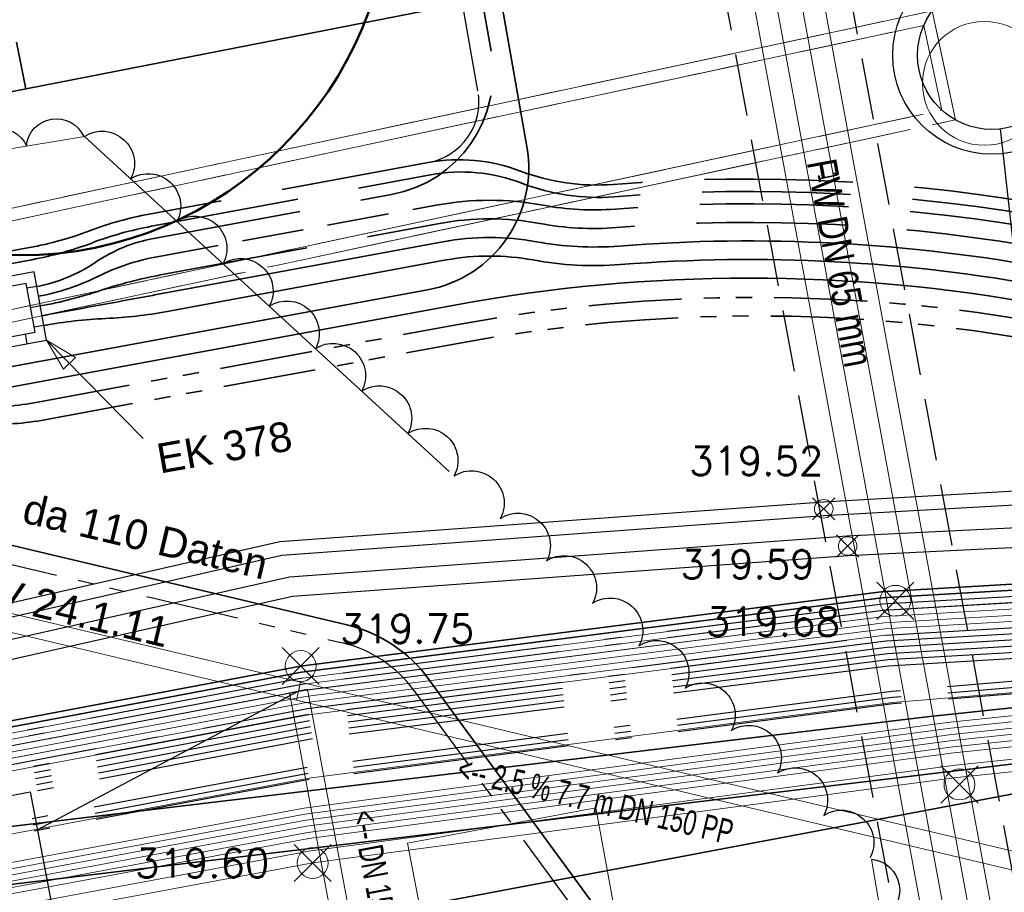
# Model space of a CAD drawing. Extents: x 3503752 to 3504470, y 5375172 to 5375556.
# Tile 13 of 77: x 3504228 to 3504236, y 5375389 to 5375396. Entities that reach past the tile are written whole.
import ezdxf

# ---------------------------------------------------------------- set-up
doc = ezdxf.new("R2010")
doc.units = 0
doc.header["$MEASUREMENT"] = 0
for name, pattern in [('1', [1.4, 0.5, -0.2, 0.5, -0.2]), ('2', [3.4, 1.2, -0.5, 1.2, -0.5]), ('202', [2.64, 1.75, -0.38, 0.13, -0.38]), ('237', [1.5, 0.75, -0.18, 0.13, -0.13, 0.13, -0.18]), ('239', [2.09, 0.75, -0.18, 0.75, -0.18, 0.05, -0.18]), ('33', [12, 4, -8]), ('38', [5.5, 4, -0.5, 0.5, -0.5]), ('85', [2.7501, 2.0001, -0.25, 0.25, -0.25])]:
    doc.linetypes.add(name, pattern=pattern)
for name, color, linetype in [('$_LISY_$_TMP', 7, 'Continuous'), ('1WB_LICHT_KSR', 7, 'Continuous'), ('4WB_BESTAND_1_BA', 7, 'Continuous'), ('4WB_G_LEITUNG', 7, 'Continuous'), ('4WB_KANALDECKEL', 7, 'Continuous'), ('4WB_KANALISATION', 7, 'Continuous'), ('4WB_WV_LEITUNG', 7, 'Continuous'), ('4WP_KANCAD', 7, 'Continuous'), ('_4WP_ALLGEMEIN', 7, 'Continuous'), ('_4WP_DB_KAB_ABBR', 7, 'Continuous'), ('_4WP_FW_PLANUN', 7, 'Continuous'), ('_4WP_GRABEN', 7, 'Continuous'), ('_4WP_KANCAD', 7, 'Continuous'), ('_4WP_KANCAD-T', 7, 'Continuous'), ('_4WP_LICHT-KSR', 7, 'Continuous'), ('_4WP_STADT_BEW_S', 7, 'Continuous'), ('_4WP_STADT_DATEN', 7, 'Continuous'), ('_4WP_STADT_FTT3', 7, 'Continuous'), ('_4WP_STADT_KLEIN', 7, 'Continuous'), ('_4WP_STADT_LSA', 7, 'Continuous'), ('_4WP_STADT_RESER', 7, 'Continuous'), ('_4WP_STADT_SCHAS', 7, 'Continuous'), ('_4WP_STADT_STROM', 7, 'Continuous'), ('BHM_BAUM_NEU', 7, 'Continuous'), ('K_FLURSTUECKE', 7, 'Continuous'), ('V_FAHRBAHNRAND', 7, 'Continuous'), ('V_KS-STROM', 7, 'Continuous')]:
    doc.layers.add(name, color=color, linetype=linetype)
doc.styles.add('100', font='TXT', dxfattribs={"width": 0.7, "height": 0.2})
doc.styles.add('119', font='TXT', dxfattribs={"width": 0.6, "height": 0.16})
doc.styles.add('121', font='ARIAL.TTF', dxfattribs={"height": 0.24})
doc.styles.add('313', font='ROMANS', dxfattribs={"height": 0.23})
doc.styles.add('404', font='ARIAL.TTF', dxfattribs={"height": 0.24})
doc.styles.add('412', font='ARIAL.TTF', dxfattribs={"height": 0.24})
doc.styles.add('427', font='TXT', dxfattribs={"width": 0.8, "height": 0.24})
doc.styles.add('513', font='ROMANS', dxfattribs={"height": 0.23})
doc.styles.add('515', font='ROMANS', dxfattribs={"height": 0.23})
doc.styles.add('99', font='TXT', dxfattribs={"width": 0.7, "height": 0.2})

# ---------------------------------------------------------------- blocks, each defined once
blk = doc.blocks.new('STAND_VOTEX20')
at = {"color": 7, "linetype": 'Continuous', "lineweight": 13}
for p, q in [((1, 1), (-1, -1)), ((1, -1), (-1, 1))]:
    blk.add_line(p, q, dxfattribs=at)
blk.add_circle((0, 0), 0.833, dxfattribs=at)
blk = doc.blocks.new('RUNDER_DECKEL')
at = {"color": 7, "linetype": 'Continuous', "lineweight": 13}
blk.add_circle((0.000004, 0), 0.5, dxfattribs=at)
blk = doc.blocks.new('STAND_VOTEX5')
at = {"color": 5, "linetype": 'Continuous', "lineweight": 13}
for p, q in [((1, 1), (-1, -1)), ((1, -1), (-1, 1))]:
    blk.add_line(p, q, dxfattribs=at)
blk.add_circle((0, 0), 0.833, dxfattribs=at)
blk = doc.blocks.new('ALG_00201')
at = {"color": 6, "linetype": 'Continuous', "lineweight": 25}
blk.add_lwpolyline([(-0.998498, -0.002532, -0.774313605), (1.001502, -0.002532)], format="xyb", dxfattribs=at)
blk = doc.blocks.new('ALG_00093')
at = {"color": 1, "linetype": 'Continuous', "lineweight": 13}
blk.add_lwpolyline([(0, 0), (0.3773, 0.09625), (0.3773, -0.09625), (0, 0)], dxfattribs=at)

msp = doc.modelspace()

# ---------------------------------------------------------------- linework, layer by layer
at = {"layer": '1WB_LICHT_KSR', "color": 190, "linetype": 'Continuous', "lineweight": 35}
for points in [[(3504289.9254, 5375399.2866), (3504279.7504, 5375397.2766), (3504271.4864, 5375395.7766), (3504264.8354, 5375394.6466), (3504256.6424, 5375393.1966), (3504252.7274, 5375392.6266), (3504244.7994, 5375391.9866), (3504242.0724, 5375391.9066), (3504235.2384, 5375391.5066), (3504230.5504, 5375390.9066), (3504221.9234, 5375389.2766), (3504217.1734, 5375388.5466), (3504211.4824, 5375387.7466), (3504204.0934, 5375386.6366)], [(3504289.9354, 5375399.2376), (3504279.7594, 5375397.2276), (3504271.4954, 5375395.7276), (3504269.3821, 5375395.3686), (3504266.926, 5375394.9513), (3504264.8444, 5375394.5976), (3504256.6514, 5375393.1476), (3504255.8414, 5375393.0296), (3504252.7334, 5375392.5766), (3504244.8024, 5375391.9366), (3504242.0744, 5375391.8566), (3504235.2434, 5375391.4566), (3504230.5584, 5375390.8576), (3504221.9324, 5375389.2276), (3504217.1804, 5375388.4966), (3504211.4894, 5375387.6976), (3504204.1014, 5375386.5876)]]:
    msp.add_lwpolyline(points, dxfattribs=at)
at = {"layer": '4WB_BESTAND_1_BA', "color": 250, "linetype": '202', "lineweight": 25}
for points in [[(3504289.9454, 5375399.1886), (3504279.7704, 5375397.1786), (3504271.5024, 5375395.6786), (3504264.8534, 5375394.5486), (3504256.6604, 5375393.0986), (3504255.8484, 5375392.9806), (3504252.7394, 5375392.5266), (3504244.8054, 5375391.8866), (3504242.0764, 5375391.8066), (3504235.2484, 5375391.4066), (3504230.5664, 5375390.8086), (3504221.9414, 5375389.1786), (3504217.1874, 5375388.4466), (3504211.4964, 5375387.6486), (3504204.1094, 5375386.5386)], [(3504289.9554, 5375399.1396), (3504279.7804, 5375397.1296), (3504271.5104, 5375395.6296), (3504264.8624, 5375394.4996), (3504256.6694, 5375393.0496), (3504255.8554, 5375392.9316), (3504252.7454, 5375392.4766), (3504244.8084, 5375391.8366), (3504242.0784, 5375391.7566), (3504235.2534, 5375391.3566), (3504230.5744, 5375390.7596), (3504221.9504, 5375389.1296), (3504217.1944, 5375388.3966), (3504211.5034, 5375387.5996), (3504204.1174, 5375386.4896)], [(3504290.0054, 5375398.8946), (3504279.8304, 5375396.8846), (3504271.5504, 5375395.3846), (3504264.9074, 5375394.2546), (3504256.7144, 5375392.8046), (3504255.8904, 5375392.6866), (3504252.7754, 5375392.2266), (3504244.8234, 5375391.5866), (3504242.0884, 5375391.5066), (3504235.2784, 5375391.1066), (3504230.6144, 5375390.5146), (3504221.9954, 5375388.8846), (3504217.2294, 5375388.1466), (3504211.5384, 5375387.3546), (3504204.1574, 5375386.2446)], [(3504204.1494, 5375386.2936), (3504211.5314, 5375387.4036), (3504217.2224, 5375388.1966), (3504221.9864, 5375388.9336), (3504230.6064, 5375390.5636), (3504235.2734, 5375391.1566), (3504242.0864, 5375391.5566), (3504244.8204, 5375391.6366), (3504252.7694, 5375392.2766), (3504255.8834, 5375392.7356), (3504256.7054, 5375392.8536), (3504264.8984, 5375394.3036), (3504271.5424, 5375395.4336), (3504279.8204, 5375396.9336), (3504289.3914, 5375398.8246)], [(3504290.0154, 5375398.8456), (3504279.8404, 5375396.8356), (3504271.5584, 5375395.3356), (3504264.9164, 5375394.2056), (3504256.7234, 5375392.7556), (3504255.8974, 5375392.6376), (3504252.7814, 5375392.1766), (3504244.8264, 5375391.5366), (3504242.0904, 5375391.4566), (3504235.2834, 5375391.0566), (3504230.6224, 5375390.4656), (3504222.0044, 5375388.8356), (3504217.2364, 5375388.0966), (3504211.5454, 5375387.3056), (3504204.1654, 5375386.1956)], [(3504290.0354, 5375398.7476), (3504279.8604, 5375396.7376), (3504271.5744, 5375395.2376), (3504264.9344, 5375394.1076), (3504256.7414, 5375392.6576), (3504255.9114, 5375392.5396), (3504252.7934, 5375392.0766), (3504244.8324, 5375391.4366), (3504242.0944, 5375391.3566), (3504235.2934, 5375390.9566), (3504230.6384, 5375390.3676), (3504222.0224, 5375388.7376), (3504217.2504, 5375387.9966), (3504211.5594, 5375387.2076), (3504204.1814, 5375386.0976)], [(3504289.4204, 5375398.6776), (3504279.8504, 5375396.7866), (3504271.5664, 5375395.2866), (3504264.9254, 5375394.1566), (3504256.7324, 5375392.7066), (3504255.9044, 5375392.5886), (3504252.7874, 5375392.1266), (3504244.8294, 5375391.4866), (3504242.0924, 5375391.4066), (3504235.2884, 5375391.0066), (3504230.6304, 5375390.4166), (3504222.0134, 5375388.7866), (3504217.2434, 5375388.0466), (3504211.5524, 5375387.2566), (3504204.1734, 5375386.1466)], [(3504290.0454, 5375398.6986), (3504279.8704, 5375396.6886), (3504271.5824, 5375395.1886), (3504264.9434, 5375394.0586), (3504256.7504, 5375392.6086), (3504255.9184, 5375392.4906), (3504252.7994, 5375392.0266), (3504244.8354, 5375391.3866), (3504242.0964, 5375391.3066), (3504235.2984, 5375390.9066), (3504230.6464, 5375390.3186), (3504222.0314, 5375388.6886), (3504217.2574, 5375387.9466), (3504211.5664, 5375387.1586), (3504204.1894, 5375386.0486)], [(3504289.9914, 5375398.5406), (3504279.4654, 5375396.3546), (3504271.6214, 5375394.9586), (3504266.1404, 5375394.0316), (3504264.9774, 5375393.8316), (3504256.7814, 5375392.3976), (3504255.4384, 5375392.2136), (3504252.8104, 5375391.8106), (3504250.3564, 5375391.5796), (3504246.9634, 5375391.4136), (3504244.8404, 5375391.3116), (3504242.0984, 5375391.2496), (3504240.1484, 5375391.1006), (3504235.3244, 5375390.7016), (3504230.6034, 5375390.0886), (3504222.0424, 5375388.4826), (3504221.7384, 5375388.4366), (3504217.2914, 5375387.7506), (3504211.5454, 5375386.9536), (3504203.6244, 5375385.7156)], [(3504290.0004, 5375398.4916), (3504279.4744, 5375396.3056), (3504271.6304, 5375394.9096), (3504266.1484, 5375393.9826), (3504264.9864, 5375393.7826), (3504256.7904, 5375392.3486), (3504255.4464, 5375392.1646), (3504252.8164, 5375391.7606), (3504250.3604, 5375391.5296), (3504246.9654, 5375391.3636), (3504244.8424, 5375391.2616), (3504242.1004, 5375391.1996), (3504240.1524, 5375391.0506), (3504235.3294, 5375390.6516), (3504230.6114, 5375390.0396), (3504222.0514, 5375388.4336), (3504217.2984, 5375387.7006), (3504211.5534, 5375386.9036), (3504203.6314, 5375385.6666)], [(3504290.0094, 5375398.4426), (3504279.4834, 5375396.2566), (3504271.6394, 5375394.8606), (3504266.1564, 5375393.9336), (3504264.9954, 5375393.7336), (3504256.7994, 5375392.2996), (3504255.4544, 5375392.1156), (3504252.8224, 5375391.7106), (3504250.3644, 5375391.4796), (3504246.9674, 5375391.3136), (3504244.8444, 5375391.2116), (3504242.1024, 5375391.1496), (3504240.1564, 5375391.0006), (3504235.3344, 5375390.6016), (3504230.6194, 5375389.9906), (3504222.0604, 5375388.3846), (3504221.7534, 5375388.3376), (3504217.3054, 5375387.6516), (3504211.5604, 5375386.8546), (3504203.6374, 5375385.6166)]]:
    msp.add_lwpolyline(points, dxfattribs=at)
at = {"layer": '4WB_BESTAND_1_BA', "color": 116, "linetype": 'Continuous', "lineweight": 13}
for points in [[(3504204.1094, 5375386.5396), (3504211.4964, 5375387.6496), (3504217.1864, 5375388.4456), (3504221.9424, 5375389.1796), (3504230.5664, 5375390.8096), (3504235.2494, 5375391.4066), (3504242.0764, 5375391.8066), (3504244.8064, 5375391.8866), (3504252.7404, 5375392.5256), (3504255.8484, 5375392.9816), (3504256.6624, 5375393.0996), (3504264.8544, 5375394.5496), (3504271.5014, 5375395.6786), (3504279.7714, 5375397.1786), (3504289.9474, 5375399.1886)], [(3504204.1174, 5375386.4906), (3504211.5034, 5375387.6006), (3504217.1934, 5375388.3956), (3504221.9514, 5375389.1306), (3504230.5744, 5375390.7606), (3504235.2544, 5375391.3566), (3504242.0784, 5375391.7566), (3504244.8094, 5375391.8366), (3504252.7464, 5375392.4756), (3504255.8554, 5375392.9326), (3504256.6714, 5375393.0506), (3504264.8634, 5375394.5006), (3504271.5094, 5375395.6296), (3504279.7814, 5375397.1296), (3504289.9574, 5375399.1396)], [(3504204.1254, 5375386.4416), (3504211.5104, 5375387.5516), (3504217.2004, 5375388.3456), (3504221.9604, 5375389.0816), (3504230.5824, 5375390.7116), (3504235.2594, 5375391.3066), (3504242.0804, 5375391.7066), (3504244.8124, 5375391.7866), (3504252.7524, 5375392.4256), (3504255.8624, 5375392.8836), (3504256.6804, 5375393.0016), (3504264.8724, 5375394.4516), (3504271.5174, 5375395.5806), (3504279.7914, 5375397.0806), (3504289.9674, 5375399.0906)], [(3504289.9834, 5375398.9926), (3504279.8094, 5375396.9826), (3504271.5354, 5375395.4826), (3504264.8884, 5375394.3516), (3504256.6944, 5375392.9016), (3504255.8764, 5375392.7836), (3504252.7624, 5375392.3276), (3504244.8164, 5375391.6866), (3504242.0844, 5375391.6066), (3504235.2674, 5375391.2066), (3504230.5984, 5375390.6116), (3504221.9764, 5375388.9816), (3504217.2164, 5375388.2476), (3504211.5244, 5375387.4516), (3504204.1414, 5375386.3416)], [(3504289.9934, 5375398.9436), (3504279.8194, 5375396.9336), (3504271.5434, 5375395.4336), (3504264.8974, 5375394.3026), (3504256.7034, 5375392.8526), (3504255.8834, 5375392.7346), (3504252.7684, 5375392.2776), (3504244.8194, 5375391.6366), (3504242.0864, 5375391.5566), (3504235.2724, 5375391.1566), (3504230.6064, 5375390.5626), (3504221.9854, 5375388.9326), (3504217.2234, 5375388.1976), (3504211.5314, 5375387.4026), (3504204.1494, 5375386.2926)], [(3504290.0034, 5375398.8946), (3504279.8294, 5375396.8846), (3504271.5514, 5375395.3846), (3504264.9064, 5375394.2536), (3504256.7124, 5375392.8036), (3504255.8904, 5375392.6856), (3504252.7744, 5375392.2276), (3504244.8224, 5375391.5866), (3504242.0884, 5375391.5066), (3504235.2774, 5375391.1066), (3504230.6144, 5375390.5136), (3504221.9944, 5375388.8836), (3504217.2304, 5375388.1476), (3504211.5384, 5375387.3536), (3504204.1574, 5375386.2436)]]:
    msp.add_lwpolyline(points, dxfattribs=at)
at = {"layer": '4WB_BESTAND_1_BA', "color": 251, "linetype": 'Continuous', "lineweight": 13}
for points in [[(3504289.9654, 5375399.0906), (3504279.7904, 5375397.0806), (3504271.5184, 5375395.5806), (3504264.8714, 5375394.4506), (3504256.6784, 5375393.0006), (3504255.8624, 5375392.8826), (3504252.7514, 5375392.4266), (3504244.8114, 5375391.7866), (3504242.0804, 5375391.7066), (3504235.2584, 5375391.3066), (3504230.5824, 5375390.7106), (3504221.9594, 5375389.0806), (3504217.2014, 5375388.3466), (3504211.5104, 5375387.5506), (3504204.1254, 5375386.4406)], [(3504289.9754, 5375399.0416), (3504279.8004, 5375397.0316), (3504271.5264, 5375395.5316), (3504264.8804, 5375394.4016), (3504256.6874, 5375392.9516), (3504255.8694, 5375392.8336), (3504252.7574, 5375392.3766), (3504244.8144, 5375391.7366), (3504242.0824, 5375391.6566), (3504235.2634, 5375391.2566), (3504230.5904, 5375390.6616), (3504221.9684, 5375389.0316), (3504217.2084, 5375388.2966), (3504211.5174, 5375387.5016), (3504204.1334, 5375386.3916)], [(3504204.1414, 5375386.3426), (3504211.5244, 5375387.4526), (3504217.2154, 5375388.2466), (3504221.9774, 5375388.9826), (3504230.5984, 5375390.6126), (3504235.2684, 5375391.2066), (3504242.0844, 5375391.6066), (3504244.8174, 5375391.6866), (3504252.7634, 5375392.3266), (3504255.8764, 5375392.7846), (3504256.6964, 5375392.9026), (3504264.8894, 5375394.3526), (3504271.5344, 5375395.4826), (3504279.8104, 5375396.9826), (3504289.9854, 5375398.9926)]]:
    msp.add_lwpolyline(points, dxfattribs=at)
at = {"layer": '4WB_BESTAND_1_BA', "color": 35, "linetype": 'Continuous', "lineweight": 13}
msp.add_lwpolyline([(3504290.0064, 5375398.4516), (3504279.4814, 5375396.2656), (3504271.6364, 5375394.8696), (3504266.1534, 5375393.9426), (3504264.9924, 5375393.7426), (3504256.7974, 5375392.3096), (3504255.4534, 5375392.1256), (3504252.8204, 5375391.7206), (3504250.3624, 5375391.4896), (3504246.9674, 5375391.3236), (3504244.8454, 5375391.2216), (3504242.1024, 5375391.1596), (3504240.1564, 5375391.0106), (3504235.3334, 5375390.6116), (3504230.6174, 5375390.0006), (3504222.0574, 5375388.3936), (3504221.7514, 5375388.3476), (3504217.3044, 5375387.6616), (3504211.5594, 5375386.8646), (3504203.6374, 5375385.6266)], dxfattribs=at)
at = {"layer": '4WB_BESTAND_1_BA', "color": 7, "linetype": 'Continuous', "lineweight": 13}
for points in [[(3504199.4914, 5375383.7276), (3504199.6974, 5375383.7526), (3504201.3224, 5375383.9996), (3504201.8304, 5375384.1856), (3504202.9004, 5375385.0106), (3504203.5104, 5375385.3256), (3504204.2494, 5375385.4386), (3504211.5404, 5375386.6496), (3504217.3384, 5375387.4546), (3504222.0714, 5375388.1776), (3504230.5754, 5375389.7596), (3504235.7954, 5375390.4546), (3504241.8714, 5375391.0866), (3504249.8884, 5375391.2186), (3504250.3434, 5375391.2266), (3504252.8344, 5375391.4956), (3504255.4854, 5375391.9136), (3504256.0724, 5375392.0086), (3504266.1894, 5375393.7586), (3504272.2594, 5375394.7786), (3504278.5904, 5375395.8696), (3504290.0844, 5375397.8016), (3504290.1034, 5375397.8036)], [(3504290.1094, 5375397.7536), (3504290.0914, 5375397.7516), (3504278.5984, 5375395.8206), (3504272.2674, 5375394.7296), (3504266.1974, 5375393.7096), (3504256.0814, 5375391.9596), (3504255.4934, 5375391.8646), (3504252.8414, 5375391.4456), (3504250.3464, 5375391.1766), (3504249.8894, 5375391.1686), (3504241.8744, 5375391.0366), (3504235.8014, 5375390.4046), (3504230.5834, 5375389.7106), (3504222.0804, 5375388.1286), (3504217.3454, 5375387.4046), (3504211.5484, 5375386.6006), (3504204.2574, 5375385.3896), (3504203.5264, 5375385.2776), (3504202.9274, 5375384.9686), (3504201.8544, 5375384.1416), (3504201.3354, 5375383.9506), (3504199.7044, 5375383.7026), (3504199.4974, 5375383.6776)], [(3504199.5034, 5375383.6276), (3504199.7114, 5375383.6526), (3504201.3484, 5375383.9016), (3504201.8784, 5375384.0976), (3504202.9544, 5375384.9266), (3504203.5424, 5375385.2296), (3504204.2654, 5375385.3406), (3504211.5564, 5375386.5516), (3504217.3524, 5375387.3546), (3504222.0894, 5375388.0796), (3504230.5914, 5375389.6616), (3504235.8074, 5375390.3546), (3504241.8774, 5375390.9866), (3504249.8904, 5375391.1186), (3504250.3494, 5375391.1266), (3504252.8484, 5375391.3956), (3504255.5014, 5375391.8156), (3504256.0904, 5375391.9106), (3504266.2054, 5375393.6606), (3504272.2754, 5375394.6806), (3504278.6064, 5375395.7716), (3504290.0984, 5375397.7016), (3504290.1154, 5375397.7036)], [(3504199.5094, 5375383.5776), (3504199.7184, 5375383.6026), (3504201.3614, 5375383.8526), (3504201.9034, 5375384.0536), (3504202.9814, 5375384.8846), (3504203.5584, 5375385.1816), (3504204.2734, 5375385.2916), (3504211.5644, 5375386.5026), (3504217.3594, 5375387.3046), (3504222.0984, 5375388.0306), (3504230.5994, 5375389.6126), (3504235.8134, 5375390.3046), (3504241.8804, 5375390.9366), (3504249.8914, 5375391.0686), (3504250.3524, 5375391.0766), (3504252.8554, 5375391.3456), (3504255.5094, 5375391.7666), (3504256.0994, 5375391.8616), (3504266.2134, 5375393.6116), (3504272.2834, 5375394.6316), (3504278.6144, 5375395.7226), (3504290.1054, 5375397.6516), (3504290.1214, 5375397.6536)], [(3504290.1274, 5375397.6036), (3504290.1124, 5375397.6026), (3504278.6224, 5375395.6736), (3504272.2914, 5375394.5826), (3504266.2214, 5375393.5626), (3504256.1084, 5375391.8126), (3504255.5174, 5375391.7176), (3504252.8624, 5375391.2956), (3504250.3554, 5375391.0266), (3504249.8924, 5375391.0186), (3504241.8834, 5375390.8866), (3504235.8194, 5375390.2546), (3504230.6074, 5375389.5636), (3504222.1074, 5375387.9816), (3504217.3664, 5375387.2546), (3504211.5724, 5375386.4536), (3504204.2814, 5375385.2426), (3504203.5744, 5375385.1336), (3504203.0084, 5375384.8426), (3504201.9284, 5375384.0096), (3504201.3744, 5375383.8036), (3504199.7254, 5375383.5526), (3504199.5154, 5375383.5276)], [(3504290.1304, 5375397.5536), (3504290.1184, 5375397.5526), (3504278.6304, 5375395.6246), (3504272.2994, 5375394.5336), (3504266.2294, 5375393.5136), (3504256.1174, 5375391.7636), (3504255.5254, 5375391.6686), (3504252.8694, 5375391.2456), (3504250.3584, 5375390.9766), (3504249.8934, 5375390.9686), (3504241.8864, 5375390.8366), (3504235.8254, 5375390.2046), (3504230.6154, 5375389.5146), (3504222.1164, 5375387.9326), (3504217.3734, 5375387.2046), (3504211.5804, 5375386.4046), (3504204.2894, 5375385.1936), (3504203.5904, 5375385.0856), (3504203.0354, 5375384.8006), (3504201.9534, 5375383.9656), (3504201.3874, 5375383.7546), (3504199.7324, 5375383.5026), (3504199.5214, 5375383.4776)], [(3504290.0934, 5375397.3256), (3504279.2254, 5375395.6056), (3504272.3164, 5375394.4346), (3504266.2464, 5375393.4146), (3504256.1344, 5375391.6646), (3504255.5414, 5375391.5696), (3504252.8824, 5375391.1466), (3504250.3644, 5375390.8766), (3504249.8954, 5375390.8686), (3504241.8924, 5375390.7366), (3504235.8374, 5375390.1056), (3504230.6314, 5375389.4156), (3504222.1344, 5375387.8346), (3504217.3874, 5375387.1056), (3504211.5954, 5375386.3056), (3504204.3054, 5375385.0946)], [(3504290.1004, 5375397.2766), (3504279.2334, 5375395.5566), (3504272.3244, 5375394.3856), (3504266.2544, 5375393.3656), (3504256.1434, 5375391.6156), (3504255.5494, 5375391.5206), (3504252.8894, 5375391.0966), (3504250.3694, 5375390.8266), (3504249.8974, 5375390.7686), (3504241.8984, 5375390.6366), (3504235.8494, 5375390.0066), (3504230.6474, 5375389.3166), (3504222.1524, 5375387.7366), (3504217.4014, 5375387.0066), (3504211.6104, 5375386.2066), (3504204.3264, 5375384.9966)]]:
    msp.add_lwpolyline(points, dxfattribs=at)
at = {"layer": '4WB_G_LEITUNG', "color": 6, "linetype": 'Continuous', "lineweight": 25}
for points in [[(3504246.9744, 5375392.8416), (3504246.6993, 5375392.8316), (3504242.1188, 5375392.6516), (3504234.7709, 5375392.2315), (3504230.3822, 5375391.9112), (3504223.2061, 5375390.2702), (3504222.9919, 5375390.2209), (3504211.0331, 5375388.771), (3504204.9359, 5375387.6406), (3504199.2373, 5375386.4805), (3504187.555, 5375384.0206), (3504175.8555, 5375381.9507), (3504164.039, 5375379.7006), (3504152.23, 5375377.3706), (3504140.4226, 5375375.1606), (3504134.9316, 5375373.991), (3504133.7011, 5375373.8511), (3504132.5463, 5375373.6709), (3504120.9844, 5375371.6007), (3504109.253, 5375369.3506), (3504103.1612, 5375368.1722), (3504097.3967, 5375368.8212), (3504085.4938, 5375370.661)], [(3504085.477, 5375370.5523), (3504097.3821, 5375368.7121), (3504103.1656, 5375368.061), (3504109.2738, 5375369.2426), (3504121.0045, 5375371.4925), (3504132.5645, 5375373.5624), (3504133.7158, 5375373.7421), (3504134.9493, 5375373.8823), (3504140.4442, 5375375.0527), (3504152.2508, 5375377.2626), (3504164.0599, 5375379.5926), (3504175.8754, 5375381.8425), (3504187.5759, 5375383.9126), (3504199.2596, 5375386.3728), (3504204.9569, 5375387.5326), (3504211.0498, 5375388.6622), (3504223.0109, 5375390.1124), (3504223.2307, 5375390.163), (3504230.3986, 5375391.8021), (3504234.778, 5375392.1217), (3504242.1241, 5375392.5417), (3504246.7035, 5375392.7217), (3504246.9784, 5375392.7317)]]:
    msp.add_lwpolyline(points, dxfattribs=at)
at = {"layer": '4WB_KANALISATION', "color": 7, "linetype": '85', "lineweight": 18}
for p, q in [((3504208.6139, 5375390.4051), (3504235.6497, 5375396.1979)), ((3504208.6776, 5375390.3165), (3504235.5821, 5375396.0811)), ((3504208.8243, 5375389.632), (3504235.7288, 5375395.3967)), ((3504208.8025, 5375389.5251), (3504235.8382, 5375395.3178))]:
    msp.add_line(p, q, dxfattribs=at)
at = {"layer": '4WB_KANALISATION', "color": 7, "linetype": 'Continuous', "lineweight": 13}
msp.add_line((3504235.8382, 5375395.3178), (3504235.6497, 5375396.1979), dxfattribs=at)
at = {"layer": '4WB_KANALISATION', "color": 7, "linetype": 'Continuous', "lineweight": 25}
for radius in [0.8, 0.6]:
    msp.add_circle((3504236.132, 5375395.841, 316.94), radius, dxfattribs=at)
at = {"layer": '4WB_WV_LEITUNG', "color": 4, "linetype": 'Continuous', "lineweight": 25}
for points in [[(3504246.9321, 5375392.5665), (3504242.1103, 5375392.3065), (3504234.9625, 5375391.9565), (3504230.4607, 5375391.626), (3504223.2874, 5375390.0155), (3504222.8609, 5375389.9589), (3504211.3161, 5375388.4357), (3504205.6682, 5375387.4148), (3504205.2103, 5375387.2961), (3504204.6643, 5375387.1541)], [(3504246.9407, 5375392.4067), (3504242.1185, 5375392.1467), (3504234.9723, 5375391.7968), (3504230.4842, 5375391.4673), (3504223.3155, 5375389.8578), (3504222.8819, 5375389.8003), (3504211.3408, 5375388.2776), (3504205.7026, 5375387.2584), (3504205.2505, 5375387.1412), (3504204.7046, 5375386.9992)]]:
    msp.add_lwpolyline(points, dxfattribs=at)
at = {"layer": '4WP_KANCAD', "color": 7, "linetype": '38', "lineweight": 18}
for p, q in [((3504208.6139, 5375390.4051), (3504235.6497, 5375396.1979)), ((3504208.6776, 5375390.3165), (3504235.5821, 5375396.0811)), ((3504208.8243, 5375389.632), (3504235.7288, 5375395.3967)), ((3504208.8025, 5375389.5251), (3504235.8382, 5375395.3178))]:
    msp.add_line(p, q, dxfattribs=at)
at = {"layer": '4WP_KANCAD', "color": 7, "linetype": 'Continuous', "lineweight": 18}
for radius in [0.8, 0.6]:
    msp.add_circle((3504236.132, 5375395.841, 316.94), radius, dxfattribs=at)
at = {"layer": '_4WP_ALLGEMEIN', "color": 6, "linetype": '33', "lineweight": 13}
msp.add_polyline3d([(3504228.8041, 5375395.185, 0), (3504235.1599, 5375389.3466, 0), (3504236.0397, 5375384.0914, 0), (3504232.8689, 5375381.5497, 0), (3504226.0327, 5375380.2564, 0), (3504224.9137, 5375382.5289, 0), (3504225.7371, 5375384.9123, 0), (3504229.4693, 5375385.8361, 0), (3504225.5164, 5375392.5107, 0), (3504225.569, 5375394.6491, 0), (3504228.8041, 5375395.185, 0)], dxfattribs=at)
at = {"layer": '_4WP_DB_KAB_ABBR', "color": 30, "linetype": 'Continuous', "lineweight": 35}
msp.add_lwpolyline([(3504420.4946, 5375403.7316), (3504413.6551, 5375409.9879), (3504406.374, 5375416.8343), (3504397.0011, 5375418.41), (3504393.7829, 5375418.578), (3504390.8301, 5375418.4491), (3504388.9831, 5375418.1998), (3504379.7082, 5375416.4705), (3504376.1342, 5375415.794), (3504359.7279, 5375412.4472), (3504332.0048, 5375407.3546), (3504301.4858, 5375401.4031), (3504264.2321, 5375394.5601), (3504239.2913, 5375390.4386), (3504216.7671, 5375386.1858), (3504199.6597, 5375382.9596), (3504171.801, 5375377.8003)], dxfattribs=at)
at = {"layer": '_4WP_FW_PLANUN', "color": 7, "linetype": 'Continuous', "lineweight": 18}
msp.add_line((3504236.918, 5375384.6768), (3504228.6222, 5375429.5882), dxfattribs=at)
for points in [[(3504236.4429, 5375384.1658), (3504229.1296, 5375423.7579), (3504228.0107, 5375429.8154), (3504226.3882, 5375429.5157), (3504226.3468, 5375429.7396), (3504226.5238, 5375429.7723), (3504226.5325, 5375429.7254), (3504228.155, 5375430.0251)], [(3504236.6195, 5375384.2004), (3504229.3066, 5375423.7906), (3504228.155, 5375430.0251)], [(3504236.741, 5375384.6441), (3504228.4779, 5375429.3784), (3504226.8553, 5375429.0787), (3504226.814, 5375429.3022), (3504226.991, 5375429.3349), (3504226.9996, 5375429.2884), (3504228.6222, 5375429.5882)]]:
    msp.add_lwpolyline(points, dxfattribs=at)
at = {"layer": '_4WP_GRABEN', "color": 21, "linetype": '1', "lineweight": 25}
for p, q in [((3504237.2095, 5375384.3094), (3504229.7049, 5375424.9375)), ((3504228.7216, 5375424.7558), (3504236.2262, 5375384.1278))]:
    msp.add_line(p, q, dxfattribs=at)
at = {"layer": '_4WP_KANCAD', "color": 7, "linetype": '239', "lineweight": 18}
for points in [[(3504228.4626, 5375393.7375), (3504235.8382, 5375395.3178), (3504235.6497, 5375396.1979), (3504208.6139, 5375390.4051)], [(3504208.8243, 5375389.632), (3504235.7288, 5375395.3967), (3504235.5821, 5375396.0811), (3504208.6776, 5375390.3165)]]:
    msp.add_lwpolyline(points, dxfattribs=at)
at = {"layer": '_4WP_KANCAD', "color": 1, "linetype": 'Continuous', "lineweight": 18}
for points in [[(3504230.5503, 5375390.778), (3504221.8783, 5375392.837), (3504221.8437, 5375392.691), (3504230.5157, 5375390.632)], [(3504238.0623, 5375388.995), (3504230.5503, 5375390.778), (3504230.5157, 5375390.632), (3504238.0277, 5375388.849)], [(3504231.2747, 5375387.1408), (3504230.6067, 5375390.7188), (3504230.4593, 5375390.6912), (3504231.1273, 5375387.1132)]]:
    msp.add_lwpolyline(points, dxfattribs=at)
at = {"layer": '_4WP_KANCAD', "color": 7, "linetype": 'Continuous', "lineweight": 25}
for radius in [0.8, 0.6]:
    msp.add_circle((3504236.132, 5375395.841, 316.94), radius, dxfattribs=at)
at = {"layer": '_4WP_KANCAD-T', "color": 7, "linetype": 'Continuous', "lineweight": 25}
msp.add_line((3504236.1985, 5375395.2447), (3504238.1552, 5375377.6876), dxfattribs=at)
at = {"layer": '_4WP_KANCAD-T', "color": 1, "linetype": 'Continuous', "lineweight": 25}
msp.add_line((3504230.533, 5375390.705), (3504228.4246, 5375389.5845), dxfattribs=at)
at = {"layer": '_4WP_KANCAD-T', "color": 7, "linetype": 'Continuous', "lineweight": 18}
msp.add_lwpolyline([(3504226.4017, 5375389.5173), (3504228.3667, 5375389.8899), (3504228.6562, 5375388.3631), (3504226.6912, 5375387.9905), (3504226.4017, 5375389.5173)], dxfattribs=at)
at = {"layer": '_4WP_KANCAD-T', "color": 1, "linetype": 'Continuous', "lineweight": 25}
msp.add_lwpolyline([(3504226.4017, 5375389.5173), (3504228.3667, 5375389.8899), (3504228.6562, 5375388.3631), (3504226.6912, 5375387.9905), (3504226.4017, 5375389.5173)], dxfattribs=at)
at = {"layer": '_4WP_LICHT-KSR', "color": 190, "linetype": '1', "lineweight": 35}
msp.add_line((3504229.3917, 5375394.213), (3504231.6444, 5375394.6291), dxfattribs=at)
at = {"layer": '_4WP_LICHT-KSR', "color": 190, "linetype": '2', "lineweight": 35}
for points in [[(3504231.6444, 5375394.6291, -0.091652), (3504232.5085, 5375394.629)], [(3504232.5085, 5375394.629, 0.064674), (3504233.0897, 5375394.5977)], [(3504233.0897, 5375394.5977, -0.06559), (3504236.6598, 5375394.412)], [(3504228.9127, 5375394.0533, -0.069658), (3504229.3917, 5375394.213)], [(3504228.4338, 5375393.8936, 0.069666), (3504228.9127, 5375394.0533)]]:
    msp.add_lwpolyline(points, format="xyb", dxfattribs=at)
at = {"layer": '_4WP_STADT_BEW_S', "color": 142, "linetype": 'Continuous', "lineweight": 35}
msp.add_line((3504228.2567, 5375395.9464), (3504228.3303, 5375395.57), dxfattribs=at)
msp.add_lwpolyline([(3504222.981, 5375393.6399), (3504224.9439, 5375394.0237, 0.073684), (3504225.3223, 5375394.1576), (3504227.6079, 5375395.3688, -0.07369), (3504227.9863, 5375395.5028), (3504250.9005, 5375399.983), (3504252.273, 5375399.5945), (3504264.2372, 5375401.8711)], format="xyb", dxfattribs=at)
at = {"layer": '_4WP_STADT_DATEN', "color": 7, "linetype": 'Continuous', "lineweight": 35}
for points in [[(3504232.0874, 5375396.7402), (3504232.3765, 5375395.1019, -0.411879), (3504231.5734, 5375393.9448), (3504227.3875, 5375393.1716)], [(3504242.7851, 5375393.5334), (3504241.3463, 5375393.4769, -0.055618), (3504236.5506, 5375393.822, 0.091659), (3504231.7933, 5375393.8227), (3504227.4166, 5375393.0143)], [(3504231.1449, 5375384.0129), (3504234.1015, 5375384.5823, 0.550276), (3504234.8122, 5375386.3906), (3504231.5864, 5375390.7993, 0.178357), (3504230.9239, 5375391.2391), (3504228.0624, 5375391.9186, -0.297049), (3504227.3101, 5375392.7099)]]:
    msp.add_lwpolyline(points, format="xyb", dxfattribs=at)
at = {"layer": '_4WP_STADT_FTT3', "color": 1, "linetype": '237', "lineweight": 25}
for points in [[(3504231.5808, 5375394.9732, 0.41188), (3504231.9824, 5375395.5518), (3504231.7822, 5375396.6863)], [(3504225.0216, 5375393.5379, -0.414212), (3504225.6041, 5375393.1371), (3504225.6382, 5375392.9526, 0.297058), (3504226.3905, 5375392.1613), (3504230.8893, 5375391.0932, -0.178357), (3504231.4653, 5375390.7107), (3504234.6911, 5375386.302, -0.550276), (3504234.0732, 5375384.7296), (3504231.1165, 5375384.1602)]]:
    msp.add_lwpolyline(points, format="xyb", dxfattribs=at)
at = {"layer": '_4WP_STADT_FTT3', "color": 1, "linetype": '2', "lineweight": 35}
for points in [[(3504243.9077, 5375394.5083), (3504243.13, 5375394.3676), (3504242.9048, 5375394.3588), (3504242.7529, 5375394.3528, 0.006944), (3504242.0339, 5375394.3145, -0.006945), (3504241.3149, 5375394.2763, -0.027783), (3504238.9962, 5375394.314, -0.027789), (3504236.6961, 5375394.6086, 0.06559), (3504233.0739, 5375394.7971, -0.111569), (3504232.3247, 5375394.9051, 0.137889), (3504231.5808, 5375394.9732), (3504229.3281, 5375394.5571, 0.044908), (3504228.8446, 5375394.4221, -0.044912), (3504228.3611, 5375394.287), (3504227.4171, 5375394.1126, 0.055858), (3504226.8585, 5375393.9434, -0.055863), (3504226.3, 5375393.7741), (3504223.7769, 5375393.308), (3504210.7322, 5375390.2408, -0.035613), (3504209.6302, 5375390.0633, 0.027439), (3504208.5243, 5375389.9036), (3504206.909, 5375389.579, -0.047431)], [(3504206.9282, 5375389.4809, 0.002534), (3504208.5445, 5375389.8056, -0.029342), (3504209.6503, 5375389.9667, 0.036251), (3504210.7528, 5375390.1429), (3504223.7975, 5375393.2101), (3504226.3181, 5375393.6757, 0.055863), (3504226.8767, 5375393.845, -0.055858), (3504227.4352, 5375394.0143), (3504228.3793, 5375394.1887, 0.044912), (3504228.8628, 5375394.3237, -0.044908), (3504229.3463, 5375394.4588), (3504231.599, 5375394.8749, -0.138749), (3504232.3377, 5375394.8059, 0.112438), (3504233.0818, 5375394.6974, -0.06559), (3504236.678, 5375394.5103, 0.027789), (3504238.9891, 5375394.2143, 0.027783), (3504241.3188, 5375394.1763, 0.006944), (3504242.0379, 5375394.2146, -0.006944), (3504242.7569, 5375394.2529), (3504243.1409, 5375394.268), (3504243.9117, 5375394.4083)]]:
    msp.add_lwpolyline(points, format="xyb", dxfattribs=at)
at = {"layer": '_4WP_STADT_KLEIN', "color": 3, "linetype": '237', "lineweight": 35}
msp.add_lwpolyline([(3504227.93, 5375392.9871, 0.039937), (3504228.429, 5375393.0386), (3504231.8224, 5375393.6654, -0.091477), (3504236.612, 5375393.6664, 0.055435), (3504241.3522, 5375393.327), (3504242.791, 5375393.3835)], format="xyb", dxfattribs=at)
at = {"layer": '_4WP_STADT_LSA', "color": 7, "linetype": '237', "lineweight": 35}
msp.add_lwpolyline([(3504227.951, 5375392.874, 0.074578), (3504228.4562, 5375392.8911), (3504231.8496, 5375393.5179, -0.091477), (3504236.5848, 5375393.5189, 0.055435), (3504241.3581, 5375393.1771), (3504242.7969, 5375393.2336)], format="xyb", dxfattribs=at)
at = {"layer": '_4WP_STADT_RESER', "color": 7, "linetype": 'Continuous', "lineweight": 35}
msp.add_line((3504229.4462, 5375393.918), (3504231.6989, 5375394.3341), dxfattribs=at)
for points in [[(3504231.6989, 5375394.3341, -0.091652), (3504232.4539, 5375394.334)], [(3504233.1202, 5375394.2991, -0.065462), (3504236.6052, 5375394.117)], [(3504232.4539, 5375394.334, 0.065449), (3504233.1202, 5375394.2991)], [(3504243.9329, 5375393.8687), (3504242.7738, 5375393.8232, 0.048496), (3504242.0571, 5375393.725, -0.0485), (3504241.3404, 5375393.6267, -0.027783), (3504238.9496, 5375393.6657, -0.027789), (3504236.5779, 5375393.9695, 0.065462), (3504233.1319, 5375394.1496, -0.065449), (3504232.4266, 5375394.1865, 0.091652), (3504231.7261, 5375394.1866), (3504229.4734, 5375393.7704, -0.034956), (3504228.9754, 5375393.714)], [(3504228.9545, 5375393.8271, -0.000001), (3504229.4462, 5375393.918)], [(3504228.4628, 5375393.7363, 0.000002), (3504228.9545, 5375393.8271)], [(3504228.9754, 5375393.714, 0.034961), (3504228.4774, 5375393.6576)]]:
    msp.add_lwpolyline(points, format="xyb", dxfattribs=at)
at = {"layer": '_4WP_STADT_SCHAS', "color": 7, "linetype": 'Continuous', "lineweight": 25}
for p, q in [((3504228.4192, 5375393.9723), (3504228.3406, 5375393.9578)), ((3504228.4483, 5375393.815), (3504228.3696, 5375393.8004)), ((3504228.4774, 5375393.6576), (3504228.3987, 5375393.6431)), ((3504228.3418, 5375393.5106), (3504228.3273, 5375393.5892))]:
    msp.add_line(p, q, dxfattribs=at)
at = {"layer": '_4WP_STADT_SCHAS', "color": 1, "linetype": 'Continuous', "lineweight": 18}
msp.add_line((3504228.4991, 5375393.5396), (3504229.2775, 5375392.7441), dxfattribs=at)
at = {"layer": '_4WP_STADT_SCHAS', "color": 7, "linetype": 'Continuous', "lineweight": 25}
for points in [[(3504227.4534, 5375393.9159, 0), (3504227.5551, 5375393.3653, 0), (3504228.4991, 5375393.5396, 0), (3504228.3974, 5375394.0903, 0), (3504227.4534, 5375393.9159, 0)], [(3504227.5466, 5375393.8518, 0), (3504227.6193, 5375393.4585, 0), (3504228.4059, 5375393.6038, 0), (3504228.3333, 5375393.9971, 0), (3504227.5466, 5375393.8518, 0)]]:
    msp.add_polyline3d(points, dxfattribs=at)
at = {"layer": '_4WP_STADT_STROM', "color": 3, "linetype": '2', "lineweight": 35}
for points in [[(3504228.8919, 5375394.1664, -0.103862), (3504229.3644, 5375394.3605), (3504231.2851, 5375394.7152, 0.411879), (3504232.0882, 5375395.8724), (3504231.9397, 5375396.7141)], [(3504228.9336, 5375393.9402, -0.034957), (3504229.4189, 5375394.0655), (3504231.6716, 5375394.4816, -0.091652), (3504232.4812, 5375394.4815, 0.064702), (3504233.1013, 5375394.4481, -0.065595), (3504236.6325, 5375394.2645, 0.027789), (3504238.9711, 5375393.9649, 0.027783), (3504241.3286, 5375393.9265), (3504243.9266, 5375394.0286)], [(3504228.4192, 5375393.9723, 0.10387), (3504228.8919, 5375394.1664)], [(3504228.4483, 5375393.815, 0.034961), (3504228.9336, 5375393.9402)]]:
    msp.add_lwpolyline(points, format="xyb", dxfattribs=at)
at = {"layer": 'BHM_BAUM_NEU', "color": 91, "linetype": 'Continuous', "lineweight": 50}
msp.add_circle((3504228.2837, 5375397.2245), 3, dxfattribs=at)
at = {"layer": 'K_FLURSTUECKE', "color": 252, "linetype": 'Continuous', "lineweight": 35}
for p, q in [((3504206.5093, 5375386.5319), (3504240.8107, 5375390.6581)), ((3504240.8107, 5375390.6581), (3504206.5093, 5375386.5319)), ((3504206.5093, 5375386.5319), (3504240.8107, 5375390.6581)), ((3504240.8107, 5375390.6581), (3504206.5093, 5375386.5319))]:
    msp.add_line(p, q, dxfattribs=at)
at = {"layer": 'V_FAHRBAHNRAND', "color": 250, "linetype": 'Continuous', "lineweight": 35}
for p, q in [((3504235.6298, 5375390.4984, 321.3961), (3504240.1205, 5375390.9824, 321.4179)), ((3504235.6298, 5375390.4984, 321.3961), (3504240.1205, 5375390.9824, 321.4179)), ((3504226.669, 5375389.426, 321.4701), (3504235.6298, 5375390.4984, 321.3961)), ((3504226.669, 5375389.426, 321.4701), (3504235.6298, 5375390.4984, 321.3961))]:
    msp.add_line(p, q, dxfattribs=at)
at = {"layer": 'V_KS-STROM', "color": 250, "linetype": 'Continuous', "lineweight": 13}
for p, q in [((3504231.4118, 5375389.4767, 321.6071), (3504232.9345, 5375389.7607, 321.5993)), ((3504232.9345, 5375389.7607, 321.5993), (3504233.0865, 5375388.9252, 321.6068)), ((3504231.5753, 5375388.6459, 321.611), (3504231.4118, 5375389.4767, 321.6071))]:
    msp.add_line(p, q, dxfattribs=at)

# ---------------------------------------------------------------- block references
at = {"layer": '$_LISY_$_TMP', "color": 7}
for name, p, xscale, yscale, rotation in [('ALG_00201', (3504228.5668, 5375395.1457), 0.2342291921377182, 0.2342291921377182, 9.405881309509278), ('ALG_00201', (3504228.9908, 5375395.0136), 0.2538343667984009, 0.2538343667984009, 317.4292728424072), ('ALG_00201', (3504228.1056, 5375395.0693), 0.2342291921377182, 0.2342291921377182, 9.405881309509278), ('ALG_00201', (3504229.3639, 5375394.6708), 0.2538343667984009, 0.2538343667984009, 317.4292728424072), ('ALG_00201', (3504229.737, 5375394.3281), 0.2538343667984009, 0.2538343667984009, 317.4292728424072), ('ALG_00201', (3504230.1102, 5375393.9853), 0.2538343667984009, 0.2538343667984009, 317.4292728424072), ('ALG_00201', (3504230.4833, 5375393.6425), 0.2538343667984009, 0.2538343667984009, 317.4292728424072), ('ALG_00093', (3504228.4991, 5375393.5396), 0.699999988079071, 0.699999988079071, 314.3743869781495), ('ALG_00201', (3504230.8564, 5375393.2998), 0.2538343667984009, 0.2538343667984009, 317.4292728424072), ('ALG_00201', (3504231.2296, 5375392.957), 0.2538343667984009, 0.2538343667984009, 317.4292728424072), ('ALG_00201', (3504231.6027, 5375392.6143), 0.2538343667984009, 0.2538343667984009, 317.4292728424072), ('ALG_00201', (3504231.9758, 5375392.2715), 0.2538343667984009, 0.2538343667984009, 317.4292728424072), ('ALG_00201', (3504232.349, 5375391.9287), 0.2538343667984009, 0.2538343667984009, 317.4292728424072), ('ALG_00201', (3504232.7221, 5375391.586), 0.2538343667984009, 0.2538343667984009, 317.4292728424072), ('ALG_00201', (3504233.0952, 5375391.2432), 0.2538343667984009, 0.2538343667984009, 317.4292728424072), ('ALG_00201', (3504233.4684, 5375390.9004), 0.2538343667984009, 0.2538343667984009, 317.4292728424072), ('ALG_00201', (3504233.8415, 5375390.5577), 0.2538343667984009, 0.2538343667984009, 317.4292728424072), ('ALG_00201', (3504234.2146, 5375390.2149), 0.2538343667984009, 0.2538343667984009, 317.4292728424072), ('ALG_00201', (3504234.5878, 5375389.8722), 0.2538343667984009, 0.2538343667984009, 317.4292728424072), ('ALG_00201', (3504234.9609, 5375389.5294), 0.2538343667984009, 0.2538343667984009, 317.4292728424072), ('ALG_00201', (3504235.1998, 5375389.1081), 0.2421981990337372, 0.2421981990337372, 279.5039222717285)]:
    msp.add_blockref(name, p, dxfattribs=dict(at, xscale=xscale, yscale=yscale, rotation=rotation))
at = {"layer": '4WB_BESTAND_1_BA', "color": 7, "xscale": 0.1500000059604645, "yscale": 0.1500000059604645}
for p in [(3504235.3526, 5375391.4337), (3504230.5504, 5375390.9066), (3504235.8704, 5375389.9505), (3504230.6474, 5375389.3166)]:
    msp.add_blockref('STAND_VOTEX20', p, dxfattribs=at)
at = {"layer": '4WB_G_LEITUNG', "color": 7, "xscale": 0.09000000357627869, "yscale": 0.09000000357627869}
msp.add_blockref('STAND_VOTEX5', (3504234.7744, 5375392.1766), dxfattribs=at)
at = {"layer": '4WB_KANALDECKEL', "color": 7}
msp.add_blockref('RUNDER_DECKEL', (3504236.0712, 5375395.613), dxfattribs=at)
at = {"layer": '4WB_WV_LEITUNG', "color": 7, "xscale": 0.09000000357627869, "yscale": 0.09000000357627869}
msp.add_blockref('STAND_VOTEX5', (3504234.9674, 5375391.8766), dxfattribs=at)

# ---------------------------------------------------------------- texts
at = {"layer": '4WB_BESTAND_1_BA', "color": 7, "linetype": 'Continuous', "style": '313'}
for s, p in [('319.75', (3504230.8684, 5375391.093)), ('319.68', (3504233.8213, 5375391.1498)), ('319.60', (3504229.2131, 5375389.1994))]:
    msp.add_text(s, height=0.23, dxfattribs=at).set_placement(p)
at = {"layer": '4WB_G_LEITUNG', "color": 7, "linetype": 'Continuous', "style": '515'}
msp.add_text('319.52', height=0.23, dxfattribs=at).set_placement((3504233.6868, 5375392.4485))
at = {"layer": '4WB_WV_LEITUNG', "color": 7, "linetype": 'Continuous', "style": '513'}
msp.add_text('319.59', height=0.23, dxfattribs=at).set_placement((3504233.6166, 5375391.6135))
at = {"layer": '_4WP_FW_PLANUN', "color": 7, "linetype": 'Continuous', "style": '427', "width": 0.8}
msp.add_text('FW DN 65 mm', height=0.24, rotation=280.46538, dxfattribs=at).set_placement((3504234.6363, 5375394.976))
at = {"layer": '_4WP_KANCAD-T', "color": 7, "linetype": 'Continuous', "style": '119', "width": 0.6}
msp.add_text('1', height=0.16, rotation=282.09351, dxfattribs=at).set_placement((3504234.7226, 5375394.8773))
at = {"layer": '_4WP_KANCAD-T', "color": 1, "linetype": 'Continuous', "width": 0.7}
for s, rotation, style, p in [('<-- 2.5 % 7.7 m DN 150 PP', 346.64772, '99', (3504231.8029, 5375389.9879)), ('<-- DN 150', 280.57517, '100', (3504230.9608, 5375389.7224))]:
    msp.add_text(s, height=0.2, rotation=rotation, dxfattribs=dict(at, style=style)).set_placement(p)
at = {"layer": '_4WP_STADT_DATEN', "color": 7, "linetype": 'Continuous', "style": '412'}
msp.add_text('da 110 Daten', height=0.24, rotation=346.64355, dxfattribs=at).set_placement((3504228.2905, 5375392.0695))
at = {"layer": '_4WP_STADT_FTT3', "color": 1, "linetype": 'Continuous', "style": '121'}
msp.add_text('RV 24.1.11', height=0.24, rotation=346.64355, dxfattribs=at).set_placement((3504227.8251, 5375391.4432))
at = {"layer": '_4WP_STADT_SCHAS', "color": 1, "linetype": 'Continuous', "style": '404'}
msp.add_text('EK 378', height=0.24, rotation=10.00845, dxfattribs=at).set_placement((3504229.4136, 5375392.4612))

doc.saveas('drawing.dxf')
